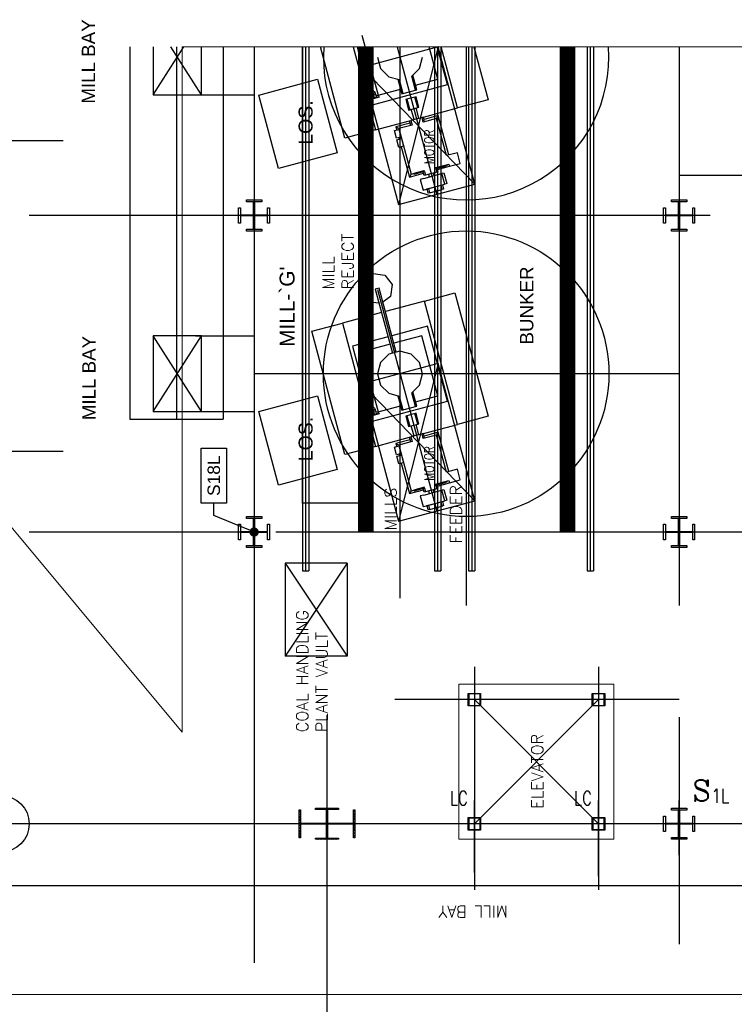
# Model space of a CAD drawing. Header units: inches. Extents: x 0 to 1544102, y 0 to 23144100.
# Tile 116 of 203: x 269790 to 272670, y 191770 to 195736. Entities that reach past the tile are written whole.
import ezdxf
from ezdxf import colors
from ezdxf.entities.mleader import LeaderData, LeaderLine
from ezdxf.enums import TextEntityAlignment as Align
from ezdxf.math import Vec2, Vec3

# ---------------------------------------------------------------- set-up
doc = ezdxf.new("R2010")
doc.units = ezdxf.units.IN
doc.header["$LTSCALE"] = 1800
doc.header["$MEASUREMENT"] = 0
for name, pattern in [('CENTER', [2, 1.25, -0.25, 0.25, -0.25]), ('CENTER2', [1.125, 0.75, -0.125, 0.125, -0.125]), ('PHANTOM', [63.5, 31.75, -6.35, 6.35, -6.35, 6.35, -6.35])]:
    doc.linetypes.add(name, pattern=pattern)
doc.layers.get('0').update_dxf_attribs({"color": 253})
for name, color, linetype in [('1_01_COAL_MILL_A', 7, 'Continuous'), ('1_01_FURNACE', 7, 'CENTER'), ('1_01_STEEL_TIER1', 7, 'Continuous'), ('1_COLD_PA_TO_APH', 7, 'Continuous'), ('4_01_HOT_PA_TO_MILLS', 7, 'Continuous'), ('CEN', 2, 'CENTER'), ('CENTER', 10, 'CENTER'), ('COL', 1, 'Continuous'), ('Column-Tags', 252, 'Continuous'), ('DIMTEXT', 132, 'Continuous'), ('DIMTEXT-CL', 132, 'CENTER'), ('FUEL-MILL-CL', 32, 'CENTER'), ('GRID', 251, 'CENTER'), ('Road', 3, 'Continuous'), ('STEEL-COLUMNS-CL', 252, 'CENTER'), ('STEEL-PLATFORMS', 42, 'Continuous')]:
    doc.layers.add(name, color=color, linetype=linetype)
for name, color, linetype, lineweight in [('CL', 8, 'CENTER', 15), ('DIM', 4, 'Continuous', 18), ('TEXT', 3, 'Continuous', 18), ('Y Center---yog', 3, 'CENTER2', 13)]:
    doc.layers.add(name, color=color, linetype=linetype, lineweight=lineweight)
doc.styles.add('C4', font='COMPLEX', dxfattribs={"width": 0.75, "height": 625})
doc.styles.add('S3', font='simplex.shx', dxfattribs={"width": 0.75, "height": 320})
doc.styles.add('SIMPLEX', font='SIMPLEX.SHX')
doc.styles.add('Squish', font='simplex.shx', dxfattribs={"width": 0.8})
doc.styles.get("Standard").update_dxf_attribs({"font": 'arial.ttf'})

# ---------------------------------------------------------------- blocks, each defined once
blk = doc.blocks.new('A$C73C87871')
h = blk.add_hatch()
h.set_pattern_fill('ANSI31', color=8, scale=500, style=0)
h.set_pattern_definition([(45, (88221.37, 16000), (-44.194174, 44.194174), [])])
h.paths.add_polyline_path([(0, 900), (-450, 900), (-450, 850), (0, 850)])
h.paths.add_polyline_path([(450, 900), (0, 900), (0, 850), (16, 850), (450, 850)])
h.paths.add_polyline_path([(16, 850), (0, 850), (0, 0), (16, 0), (16, 12.5)])
h.paths.add_polyline_path([(0, 850), (-16, 850), (-16, 0), (0, 0)])
h.paths.add_polyline_path([(16, 0), (0, 0), (0, -850), (16, -850)])
h.paths.add_polyline_path([(0, 0), (-16, 0), (-16, -12.5), (-16, -850), (0, -850)])
h.paths.add_polyline_path([(416, 0), (16, 0), (16, -12.5), (416, -12.5)])
h.paths.add_polyline_path([(416, 12.5), (16, 12.5), (16, 0), (416, 0)])
h.paths.add_polyline_path([(-16, 0), (-416, 0), (-416, -12.5), (-16, -12.5)])
h.paths.add_polyline_path([(-16, 12.5), (-416, 12.5), (-416, 0), (-16, 0)])
h.paths.add_polyline_path([(450, -850), (0, -850), (0, -900), (450, -900)])
h.paths.add_polyline_path([(0, -850), (-16, -850), (-450, -850), (-450, -900), (0, -900)])
at = {"color": 8}
blk.add_line((0, -900), (0, 900), dxfattribs=at)
at = {"layer": 'CEN', "color": 8}
for p, q in [((0, -900), (0, 900)), ((-416, 0), (416, 0))]:
    blk.add_line(p, q, dxfattribs=at)
at = {"layer": 'COL', "color": 8}
for points in [[(-450, 900), (450, 900), (450, 850), (-450, 850)], [(-16, 850), (16, 850), (16, -850), (-16, -850)], [(-16, -12.5), (-416, -12.5), (-416, 12.5), (-16, 12.5)], [(16, -12.5), (416, -12.5), (416, 12.5), (16, 12.5)], [(-450, -850), (450, -850), (450, -900), (-450, -900)]]:
    blk.add_lwpolyline(points, close=True, dxfattribs=at)
blk = doc.blocks.new('COLTAG')
at = {"transparency": 16777216}
blk.add_lwpolyline([(555, 1242), (2322, 1242), (2322, 424), (555, 424)], close=True, dxfattribs=at)
blk.add_attdef('COL', text='', height=400, dxfattribs=at).set_placement((1439, 833), align=Align.MIDDLE_CENTER)
blk = doc.blocks.new('_Dot')
at = {"color": 0, "linetype": 'ByBlock', "lineweight": -2}
blk.add_line((-0.5, 0), (-1, 0), dxfattribs=at)
at = {"color": 0, "linetype": 'ByBlock', "const_width": 0.5}
blk.add_lwpolyline([(-0.25, 0, 1), (0.25, 0, 1)], format="xyb", close=True, dxfattribs=at)

msp = doc.modelspace()

# ---------------------------------------------------------------- hatches: boundary and pattern name
at = {"layer": 'COL'}
h = msp.add_hatch(dxfattribs=at)
h.set_pattern_fill('ANSI31', color=8, scale=25, angle=180, style=0)
h.set_pattern_definition([(225, (201028.0824, 178098.0403), (2.20970869, -2.20970869), [])])
h.paths.add_polyline_path([(271074.91, 192559.98), (271028.66, 192559.98), (271028.66, 192554.98), (271030.41, 192554.98), (271074.91, 192554.98)])
h.paths.add_polyline_path([(271028.66, 192559.98), (270982.41, 192559.98), (270982.41, 192554.98), (271028.66, 192554.98)])
h.paths.add_polyline_path([(271030.41, 192554.98), (271028.66, 192554.98), (271028.66, 192497.48), (271030.41, 192497.48)])
h.paths.add_polyline_path([(271028.66, 192554.98), (271026.91, 192554.98), (271026.91, 192497.48), (271028.66, 192497.48)])
h.paths.add_polyline_path([(271030.41, 192497.48), (271028.66, 192497.48), (271028.66, 192439.98), (271030.41, 192439.98)])
h.paths.add_polyline_path([(271028.66, 192497.48), (271026.91, 192497.48), (271026.91, 192439.98), (271028.66, 192439.98)])
h.paths.add_polyline_path([(271074.91, 192439.98), (271028.66, 192439.98), (271028.66, 192434.98), (271074.91, 192434.98)])
h.paths.add_polyline_path([(271028.66, 192439.98), (271026.91, 192439.98), (270982.41, 192439.98), (270982.41, 192434.98), (271028.66, 192434.98)])

# ---------------------------------------------------------------- linework, layer by layer
at = {"layer": '1_01_COAL_MILL_A', "color": 8}
for p, q in [((271169.53, 195673.36), (271234.23, 195431.88)), ((271100.92, 195259.31), (271002.37, 195627.09)), ((271133.85, 195627.09), (271223.59, 195292.18)), ((271149.57, 195627.09), (271212.13, 195393.61)), ((271475.71, 195496.59), (271440.74, 195627.09)), ((271513.98, 195474.49), (271473.1, 195627.09)), ((271554.78, 195380.92), (271488.82, 195627.09)), ((271620.3, 195627.09), (271677.45, 195413.79)), ((271231.99, 195584.98), (271244.13, 195539.66)), ((271401.1, 195539.66), (271413.24, 195584.98)), ((271244.13, 195539.66), (271277.3, 195506.49)), ((271277.3, 195506.49), (271319.84, 195495.09)), ((271369.88, 195508.44), (271401.1, 195539.66)), ((271384.83, 195452.63), (271369.88, 195508.44)), ((271390.01, 195454.02), (271374.25, 195512.81)), ((270753.69, 195432.53), (270989.86, 195495.81)), ((270989.86, 195495.81), (271069.15, 195199.88)), ((271212.13, 195393.61), (271513.98, 195474.49)), ((271313.87, 195496.7), (271329.64, 195437.84)), ((271319.84, 195495.09), (271334.81, 195439.23)), ((271385.11, 195472.31), (271475.71, 195496.59)), ((270832.98, 195136.6), (270753.69, 195432.53)), ((271215.83, 195425.81), (271208.57, 195423.87)), ((271208.57, 195423.87), (271209.9, 195418.89)), ((271209.9, 195418.89), (271237.65, 195426.33)), ((271238.46, 195423.31), (271210.71, 195415.87)), ((271214.12, 195420.02), (271220.55, 195421.75)), ((271215.29, 195445.82), (271216.47, 195449.86)), ((271215.39, 195439.77), (271215.29, 195445.82)), ((271222.45, 195441.67), (271215.39, 195439.77)), ((271215.7, 195439.86), (271215.39, 195439.77)), ((271215.39, 195439.77), (271216.85, 195434.32)), ((271220.55, 195421.75), (271215.7, 195439.86)), ((271216.85, 195434.32), (271215.83, 195425.81)), ((271216.47, 195449.86), (271219.51, 195446.95)), ((271219.51, 195446.95), (271222.45, 195441.67)), ((271222.45, 195441.67), (271222.14, 195441.58)), ((271222.14, 195441.58), (271226.99, 195423.47)), ((271223.92, 195436.21), (271222.45, 195441.67)), ((271229.05, 195429.35), (271223.92, 195436.21)), ((271226.99, 195423.47), (271233.42, 195425.2)), ((271236.31, 195431.3), (271229.05, 195429.35)), ((271233.42, 195425.2), (271234.6, 195425.51)), ((271234.23, 195431.88), (271324.74, 195456.13)), ((271234.6, 195425.51), (271237.65, 195426.33)), ((271237.65, 195426.33), (271236.31, 195431.3)), ((271237.65, 195426.33), (271238.46, 195423.31)), ((271329.64, 195437.84), (271384.83, 195452.63)), ((271387.86, 195425.81), (271350.78, 195415.88)), ((271394.01, 195382.17), (271382.68, 195424.43)), ((271384.83, 195452.63), (271390.01, 195454.02)), ((271399.18, 195383.55), (271387.86, 195425.81)), ((271209.9, 195418.89), (271212.94, 195419.71)), ((271210.71, 195415.87), (271209.9, 195418.89)), ((271212.94, 195419.71), (271214.12, 195420.02)), ((271350.78, 195415.88), (271345.6, 195414.49)), ((271345.6, 195414.49), (271356.92, 195372.23)), ((271350.78, 195415.88), (271362.1, 195373.62)), ((271362.1, 195373.62), (271394.01, 195382.17)), ((271394.01, 195382.17), (271399.18, 195383.55)), ((271677.45, 195413.79), (271554.78, 195380.92)), ((271356.92, 195372.23), (271362.1, 195373.62)), ((271416.88, 195344.04), (271366.51, 195330.54)), ((271379.45, 195334.01), (271368.38, 195375.3)), ((271398.77, 195339.19), (271387.7, 195380.48)), ((271416.76, 195323.76), (271411.7, 195342.65)), ((271421.94, 195325.14), (271416.88, 195344.04)), ((271416.91, 195343.98), (271554.78, 195380.92)), ((271476.87, 195349.57), (271419.51, 195334.2)), ((271470.24, 195338.08), (271476.87, 195349.57)), ((271519.39, 195190.85), (271476.87, 195349.57)), ((271223.59, 195292.18), (271361.36, 195329.1)), ((271363.97, 195319.32), (271306.62, 195303.95)), ((271318.1, 195297.32), (271306.62, 195303.95)), ((271306.62, 195303.95), (271309.86, 195291.88)), ((271371.58, 195311.65), (271318.1, 195297.32)), ((271361.34, 195329.16), (271366.51, 195330.54)), ((271366.4, 195310.26), (271361.34, 195329.16)), ((271366.51, 195330.54), (271371.58, 195311.65)), ((271470.24, 195338.08), (271416.76, 195323.76)), ((271510.34, 195188.43), (271470.24, 195338.08)), ((271223.59, 195292.18), (271100.92, 195259.31)), ((271300.44, 195289.35), (271318.55, 195294.21)), ((271308.69, 195258.56), (271300.44, 195289.35)), ((271326.8, 195263.42), (271308.69, 195258.56)), ((271318.1, 195297.32), (271367.25, 195113.92)), ((271318.55, 195294.21), (271326.8, 195263.42)), ((271310.31, 195252.53), (271328.42, 195257.38)), ((271318.56, 195221.74), (271310.31, 195252.53)), ((271318.11, 195261.09), (271319.72, 195255.05)), ((271336.67, 195226.59), (271318.56, 195221.74)), ((271327.97, 195224.26), (271360.62, 195102.43)), ((271328.42, 195257.38), (271336.67, 195226.59)), ((271069.15, 195199.88), (270832.98, 195136.6)), ((271554.05, 195200.14), (271510.34, 195188.43)), ((271565.56, 195157.15), (271554.05, 195200.14)), ((271465.91, 195140.35), (271519.38, 195154.68)), ((271465.99, 195140.05), (271509.8, 195151.79)), ((271467.06, 195136.07), (271505.69, 195146.42)), ((271473.51, 195132.68), (271521.81, 195145.62)), ((271505.69, 195146.42), (271504.63, 195150.4)), ((271510.87, 195147.81), (271505.69, 195146.42)), ((271509.8, 195151.79), (271510.87, 195147.81)), ((271519.38, 195154.68), (271521.86, 195145.44)), ((271521.86, 195145.44), (271565.56, 195157.15)), ((271360.62, 195102.43), (271417.97, 195117.8)), ((271367.25, 195113.92), (271360.62, 195102.43)), ((271367.25, 195113.92), (271420.72, 195128.24)), ((271376.99, 195116.2), (271382.16, 195117.59)), ((271378.06, 195112.22), (271376.99, 195116.2)), ((271421.87, 195123.96), (271378.06, 195112.22)), ((271420.8, 195127.94), (271382.16, 195117.59)), ((271382.16, 195117.59), (271383.23, 195113.61)), ((271415.62, 195126.56), (271415.54, 195126.86)), ((271420.61, 195107.96), (271416.69, 195122.57)), ((271418.12, 195096.69), (271499.93, 195118.61)), ((271470.97, 195121.46), (271420.61, 195107.96)), ((271420.72, 195128.24), (271420.8, 195127.94)), ((271421.87, 195123.96), (271425.78, 195109.35)), ((271441.37, 195102.92), (271438.72, 195112.81)), ((271460.69, 195108.1), (271458.04, 195117.99)), ((271465.99, 195140.05), (271465.91, 195140.35)), ((271467.06, 195136.07), (271470.97, 195121.46)), ((271470.97, 195121.46), (271476.15, 195122.84)), ((271471.08, 195141.74), (271471.17, 195141.44)), ((271476.15, 195122.84), (271472.23, 195137.45)), ((271503.42, 195073.48), (271491.9, 195116.46)), ((271499.93, 195118.61), (271511.45, 195075.63)), ((271418.12, 195096.69), (271404.36, 195092.96)), ((271404.36, 195092.96), (271415.86, 195050.04)), ((271429.63, 195053.73), (271503.42, 195073.48)), ((271431.73, 195054.13), (271493.43, 195070.66)), ((271472.24, 195064.99), (271472.21, 195065.11)), ((271492.78, 195052.37), (271488.25, 195069.28)), ((271493.43, 195070.66), (271497.96, 195053.76)), ((271511.45, 195075.63), (271503.42, 195073.48)), ((271415.86, 195050.04), (271429.63, 195053.73)), ((271434.77, 195055.08), (271429.63, 195053.73)), ((271436.26, 195037.23), (271431.73, 195054.13)), ((271441.44, 195038.61), (271436.26, 195037.23)), ((271436.91, 195055.52), (271441.44, 195038.61)), ((271441.44, 195038.61), (271492.78, 195052.37)), ((271452.92, 195059.81), (271452.89, 195059.94)), ((271497.96, 195053.76), (271492.78, 195052.37)), ((271176.61, 194684.13), (271214.56, 194713.25)), ((271214.56, 194713.25), (271261.99, 194707.01)), ((271170.37, 194636.7), (271176.61, 194684.13)), ((271261.99, 194707.01), (271291.11, 194669.06)), ((271291.11, 194669.06), (271284.86, 194621.63)), ((271199.49, 194598.75), (271170.37, 194636.7)), ((271238.38, 194654.93), (271222.99, 194650.8)), ((271222.99, 194650.8), (271292.21, 194392.45)), ((271307.61, 194396.58), (271238.38, 194654.93)), ((271421.65, 194602.77), (271544.32, 194635.64)), ((271544.32, 194635.64), (271677.45, 194138.79)), ((271238.31, 194593.64), (271199.49, 194598.75)), ((271284.86, 194621.63), (271253.71, 194597.73)), ((271421.65, 194602.77), (271263.7, 194560.45)), ((271554.78, 194105.92), (271421.65, 194602.77)), ((271248.31, 194556.32), (271090.46, 194514.03)), ((270967.79, 194481.16), (271090.46, 194514.03)), ((271090.46, 194514.03), (271223.59, 194017.18)), ((271100.92, 193984.31), (270967.79, 194481.16)), ((271433.1, 194501.34), (271289.83, 194462.95)), ((271513.98, 194199.49), (271433.1, 194501.34)), ((271274.43, 194458.83), (271131.25, 194420.46)), ((271411.01, 194463.07), (271297.91, 194432.77)), ((271475.71, 194221.59), (271411.01, 194463.07)), ((271131.25, 194420.46), (271212.13, 194118.61)), ((271282.52, 194428.64), (271169.53, 194398.36)), ((271169.53, 194398.36), (271234.23, 194156.88)), ((271322.62, 194400.6), (271277.3, 194388.46)), ((271367.93, 194388.46), (271322.62, 194400.6)), ((271244.13, 194355.29), (271231.99, 194309.98)), ((271277.3, 194388.46), (271244.13, 194355.29)), ((271401.1, 194355.29), (271367.93, 194388.46)), ((271413.24, 194309.98), (271401.1, 194355.29)), ((271231.99, 194309.98), (271244.13, 194264.66)), ((271401.1, 194264.66), (271413.24, 194309.98)), ((271244.13, 194264.66), (271277.3, 194231.49)), ((271277.3, 194231.49), (271319.84, 194220.09)), ((271369.88, 194233.44), (271401.1, 194264.66)), ((271384.83, 194177.63), (271369.88, 194233.44)), ((271390.01, 194179.02), (271374.25, 194237.81)), ((270753.69, 194157.53), (270989.86, 194220.81)), ((270989.86, 194220.81), (271069.15, 193924.88)), ((271212.13, 194118.61), (271513.98, 194199.49)), ((271313.87, 194221.7), (271329.64, 194162.84)), ((271319.84, 194220.09), (271334.81, 194164.23)), ((271385.11, 194197.31), (271475.71, 194221.59)), ((270832.98, 193861.6), (270753.69, 194157.53)), ((271215.29, 194170.82), (271216.47, 194174.86)), ((271215.39, 194164.77), (271215.29, 194170.82)), ((271222.45, 194166.67), (271215.39, 194164.77)), ((271215.7, 194164.86), (271215.39, 194164.77)), ((271215.39, 194164.77), (271216.85, 194159.32)), ((271220.55, 194146.75), (271215.7, 194164.86)), ((271216.85, 194159.32), (271215.83, 194150.81)), ((271216.47, 194174.86), (271219.51, 194171.95)), ((271219.51, 194171.95), (271222.45, 194166.67)), ((271222.45, 194166.67), (271222.14, 194166.58)), ((271222.14, 194166.58), (271226.99, 194148.47)), ((271223.92, 194161.21), (271222.45, 194166.67)), ((271229.05, 194154.35), (271223.92, 194161.21)), ((271236.31, 194156.3), (271229.05, 194154.35)), ((271234.23, 194156.88), (271324.74, 194181.13)), ((271237.65, 194151.33), (271236.31, 194156.3)), ((271329.64, 194162.84), (271384.83, 194177.63)), ((271384.83, 194177.63), (271390.01, 194179.02)), ((271215.83, 194150.81), (271208.57, 194148.87)), ((271208.57, 194148.87), (271209.9, 194143.89)), ((271209.9, 194143.89), (271237.65, 194151.33)), ((271209.9, 194143.89), (271212.94, 194144.71)), ((271210.71, 194140.87), (271209.9, 194143.89)), ((271238.46, 194148.31), (271210.71, 194140.87)), ((271212.94, 194144.71), (271214.12, 194145.02)), ((271214.12, 194145.02), (271220.55, 194146.75)), ((271226.99, 194148.47), (271233.42, 194150.2)), ((271233.42, 194150.2), (271234.6, 194150.51)), ((271234.6, 194150.51), (271237.65, 194151.33)), ((271237.65, 194151.33), (271238.46, 194148.31)), ((271350.78, 194140.88), (271345.6, 194139.49)), ((271345.6, 194139.49), (271356.92, 194097.23)), ((271387.86, 194150.81), (271350.78, 194140.88)), ((271350.78, 194140.88), (271362.1, 194098.62)), ((271394.01, 194107.17), (271382.68, 194149.43)), ((271399.18, 194108.55), (271387.86, 194150.81)), ((271677.45, 194138.79), (271554.78, 194105.92)), ((271356.92, 194097.23), (271362.1, 194098.62)), ((271362.1, 194098.62), (271394.01, 194107.17)), ((271379.45, 194059.01), (271368.38, 194100.3)), ((271398.77, 194064.19), (271387.7, 194105.48)), ((271394.01, 194107.17), (271399.18, 194108.55)), ((271416.91, 194068.98), (271554.78, 194105.92)), ((271476.87, 194074.57), (271419.51, 194059.2)), ((271470.24, 194063.08), (271476.87, 194074.57)), ((271519.39, 193915.85), (271476.87, 194074.57)), ((271223.59, 194017.18), (271361.36, 194054.1)), ((271363.97, 194044.32), (271306.62, 194028.95)), ((271371.58, 194036.65), (271318.1, 194022.32)), ((271361.34, 194054.16), (271366.51, 194055.54)), ((271366.4, 194035.26), (271361.34, 194054.16)), ((271416.88, 194069.04), (271366.51, 194055.54)), ((271366.51, 194055.54), (271371.58, 194036.65)), ((271416.76, 194048.76), (271411.7, 194067.65)), ((271470.24, 194063.08), (271416.76, 194048.76)), ((271421.94, 194050.14), (271416.88, 194069.04)), ((271510.34, 193913.43), (271470.24, 194063.08)), ((271223.59, 194017.18), (271100.92, 193984.31)), ((271300.44, 194014.35), (271318.55, 194019.21)), ((271308.69, 193983.56), (271300.44, 194014.35)), ((271318.1, 194022.32), (271306.62, 194028.95)), ((271306.62, 194028.95), (271309.86, 194016.88)), ((271318.1, 194022.32), (271367.25, 193838.92)), ((271318.55, 194019.21), (271326.8, 193988.42)), ((271326.8, 193988.42), (271308.69, 193983.56)), ((271310.31, 193977.53), (271328.42, 193982.38)), ((271318.56, 193946.74), (271310.31, 193977.53)), ((271318.11, 193986.09), (271319.72, 193980.05)), ((271328.42, 193982.38), (271336.67, 193951.59)), ((271069.15, 193924.88), (270832.98, 193861.6)), ((271336.67, 193951.59), (271318.56, 193946.74)), ((271327.97, 193949.26), (271360.62, 193827.43)), ((271554.05, 193925.14), (271510.34, 193913.43)), ((271565.56, 193882.15), (271554.05, 193925.14)), ((271465.91, 193865.35), (271519.38, 193879.68)), ((271465.99, 193865.05), (271509.8, 193876.79)), ((271505.69, 193871.42), (271504.63, 193875.4)), ((271509.8, 193876.79), (271510.87, 193872.81)), ((271519.38, 193879.68), (271521.86, 193870.44)), ((271521.86, 193870.44), (271565.56, 193882.15)), ((271360.62, 193827.43), (271417.97, 193842.8)), ((271367.25, 193838.92), (271360.62, 193827.43)), ((271367.25, 193838.92), (271420.72, 193853.24)), ((271376.99, 193841.2), (271382.16, 193842.59)), ((271378.06, 193837.22), (271376.99, 193841.2)), ((271421.87, 193848.96), (271378.06, 193837.22)), ((271420.8, 193852.94), (271382.16, 193842.59)), ((271382.16, 193842.59), (271383.23, 193838.61)), ((271415.62, 193851.56), (271415.54, 193851.86)), ((271420.61, 193832.96), (271416.69, 193847.57)), ((271418.12, 193821.69), (271499.93, 193843.61)), ((271470.97, 193846.46), (271420.61, 193832.96)), ((271420.72, 193853.24), (271420.8, 193852.94)), ((271421.87, 193848.96), (271425.78, 193834.35)), ((271441.37, 193827.92), (271438.72, 193837.81)), ((271460.69, 193833.1), (271458.04, 193842.99)), ((271465.99, 193865.05), (271465.91, 193865.35)), ((271467.06, 193861.07), (271505.69, 193871.42)), ((271467.06, 193861.07), (271470.97, 193846.46)), ((271470.97, 193846.46), (271476.15, 193847.84)), ((271471.08, 193866.74), (271471.17, 193866.44)), ((271476.15, 193847.84), (271472.23, 193862.45)), ((271473.51, 193857.68), (271521.81, 193870.62)), ((271503.42, 193798.48), (271491.9, 193841.46)), ((271499.93, 193843.61), (271511.45, 193800.63)), ((271510.87, 193872.81), (271505.69, 193871.42)), ((271418.12, 193821.69), (271404.36, 193817.96)), ((271404.36, 193817.96), (271415.86, 193775.04)), ((271429.63, 193778.73), (271503.42, 193798.48)), ((271431.73, 193779.13), (271493.43, 193795.66)), ((271493.43, 193795.66), (271497.96, 193778.76)), ((271511.45, 193800.63), (271503.42, 193798.48)), ((271415.86, 193775.04), (271429.63, 193778.73)), ((271434.77, 193780.08), (271429.63, 193778.73)), ((271436.26, 193762.23), (271431.73, 193779.13)), ((271441.44, 193763.61), (271436.26, 193762.23)), ((271436.91, 193780.52), (271441.44, 193763.61)), ((271441.44, 193763.61), (271492.78, 193777.37)), ((271452.92, 193784.81), (271452.89, 193784.94)), ((271472.24, 193789.99), (271472.21, 193790.11)), ((271492.78, 193777.37), (271488.25, 193794.28)), ((271497.96, 193778.76), (271492.78, 193777.37))]:
    msp.add_line(p, q, dxfattribs=at)
at = {"layer": '1_01_FURNACE', "color": 8}
msp.add_line((270422.41, 195627.09), (270422.41, 194126.75), dxfattribs=at)
at = {"layer": '1_01_STEEL_TIER1', "color": 8}
for p, q in [((271597.41, 192522.48), (271647.41, 192522.48)), ((271597.41, 192472.48), (271597.41, 192522.48)), ((271645.41, 192520.48), (271599.41, 192520.48)), ((271599.41, 192520.48), (271599.41, 192474.48)), ((271645.41, 192474.48), (271645.41, 192520.48)), ((271647.41, 192522.48), (271647.41, 192472.48)), ((272097.41, 192522.48), (272147.41, 192522.48)), ((272097.41, 192472.48), (272097.41, 192522.48)), ((272145.41, 192520.48), (272099.41, 192520.48)), ((272099.41, 192520.48), (272099.41, 192474.48)), ((272145.41, 192474.48), (272145.41, 192520.48)), ((272147.41, 192522.48), (272147.41, 192472.48)), ((271647.41, 192472.48), (271597.41, 192472.48)), ((271599.41, 192474.48), (271645.41, 192474.48)), ((272147.41, 192472.48), (272097.41, 192472.48)), ((272099.41, 192474.48), (272145.41, 192474.48))]:
    msp.add_line(p, q, dxfattribs=at)
for points in [[(270672.42, 194916.18), (270672.42, 194978.68), (270680.29, 194978.68), (270680.29, 194949.43), (270732.92, 194949.43), (270732.92, 195002.05), (270703.67, 195002.05), (270703.67, 195009.93), (270766.17, 195009.93), (270766.17, 195002.05), (270736.92, 195002.05), (270736.92, 194949.43), (270789.54, 194949.43), (270789.54, 194978.68), (270797.42, 194978.68), (270797.42, 194916.18), (270789.54, 194916.18), (270789.54, 194945.43), (270736.92, 194945.43), (270736.92, 194892.8), (270766.17, 194892.8), (270766.17, 194884.93), (270703.67, 194884.93), (270703.67, 194892.8), (270732.92, 194892.8), (270732.92, 194945.43), (270680.29, 194945.43), (270680.29, 194916.18), (270672.42, 194916.18)], [(272384.91, 194916.18), (272384.91, 194978.68), (272392.79, 194978.68), (272392.79, 194949.43), (272445.41, 194949.43), (272445.41, 195002.06), (272416.16, 195002.06), (272416.16, 195009.93), (272478.66, 195009.93), (272478.66, 195002.06), (272449.41, 195002.06), (272449.41, 194949.43), (272502.04, 194949.43), (272502.04, 194978.68), (272509.91, 194978.68), (272509.91, 194916.18), (272502.04, 194916.18), (272502.04, 194945.43), (272449.41, 194945.43), (272449.41, 194892.81), (272478.66, 194892.81), (272478.66, 194884.93), (272416.16, 194884.93), (272416.16, 194892.81), (272445.41, 194892.81), (272445.41, 194945.43), (272392.79, 194945.43), (272392.79, 194916.18), (272384.91, 194916.18)], [(270672.42, 193641.23), (270672.42, 193703.73), (270680.29, 193703.73), (270680.29, 193674.48), (270732.92, 193674.48), (270732.92, 193727.1), (270703.67, 193727.1), (270703.67, 193734.98), (270766.17, 193734.98), (270766.17, 193727.1), (270736.92, 193727.1), (270736.92, 193674.48), (270789.54, 193674.48), (270789.54, 193703.73), (270797.42, 193703.73), (270797.42, 193641.23), (270789.54, 193641.23), (270789.54, 193670.48), (270736.92, 193670.48), (270736.92, 193617.85), (270766.17, 193617.85), (270766.17, 193609.98), (270703.67, 193609.98), (270703.67, 193617.85), (270732.92, 193617.85), (270732.92, 193670.48), (270680.29, 193670.48), (270680.29, 193641.23), (270672.42, 193641.23)], [(272384.91, 193641.21), (272384.91, 193703.71), (272392.79, 193703.71), (272392.79, 193674.46), (272445.41, 193674.46), (272445.41, 193727.09), (272416.16, 193727.09), (272416.16, 193734.96), (272478.66, 193734.96), (272478.66, 193727.09), (272449.41, 193727.09), (272449.41, 193674.46), (272502.04, 193674.46), (272502.04, 193703.71), (272509.91, 193703.71), (272509.91, 193641.21), (272502.04, 193641.21), (272502.04, 193670.46), (272449.41, 193670.46), (272449.41, 193617.84), (272478.66, 193617.84), (272478.66, 193609.96), (272416.16, 193609.96), (272416.16, 193617.84), (272445.41, 193617.84), (272445.41, 193670.46), (272392.79, 193670.46), (272392.79, 193641.21), (272384.91, 193641.21)], [(272384.91, 192466.18), (272384.91, 192528.68), (272392.79, 192528.68), (272392.79, 192499.43), (272445.41, 192499.43), (272445.41, 192552.06), (272416.16, 192552.06), (272416.16, 192559.93), (272478.66, 192559.93), (272478.66, 192552.06), (272449.41, 192552.06), (272449.41, 192499.43), (272502.04, 192499.43), (272502.04, 192528.68), (272509.91, 192528.68), (272509.91, 192466.18), (272502.04, 192466.18), (272502.04, 192495.43), (272449.41, 192495.43), (272449.41, 192442.81), (272478.66, 192442.81), (272478.66, 192434.93), (272416.16, 192434.93), (272416.16, 192442.81), (272445.41, 192442.81), (272445.41, 192495.43), (272392.79, 192495.43), (272392.79, 192466.18), (272384.91, 192466.18)], [(272384.91, 192466.18), (272384.91, 192528.68), (272392.79, 192528.68), (272392.79, 192499.43), (272445.41, 192499.43), (272445.41, 192552.06), (272416.16, 192552.06), (272416.16, 192559.93), (272478.66, 192559.93), (272478.66, 192552.06), (272449.41, 192552.06), (272449.41, 192499.43), (272502.04, 192499.43), (272502.04, 192528.68), (272509.91, 192528.68), (272509.91, 192466.18), (272502.04, 192466.18), (272502.04, 192495.43), (272449.41, 192495.43), (272449.41, 192442.81), (272478.66, 192442.81), (272478.66, 192434.93), (272416.16, 192434.93), (272416.16, 192442.81), (272445.41, 192442.81), (272445.41, 192495.43), (272392.79, 192495.43), (272392.79, 192466.18), (272384.91, 192466.18)]]:
    msp.add_lwpolyline(points, dxfattribs=at)
at = {"layer": '1_COLD_PA_TO_APH', "color": 8}
for p, q in [((270234.91, 195627.09), (270234.91, 194126.75)), ((270609.91, 195627.09), (270609.91, 194126.75)), ((270498.29, 195433), (270734.91, 195433)), ((270498.29, 194462.75), (270734.91, 194462.75)), ((270498.29, 194158), (270734.91, 194158)), ((270234.91, 194126.75), (270609.91, 194126.75)), ((271109.91, 193547.48), (270859.91, 193547.48)), ((270859.91, 193547.48), (270859.91, 193172.48)), ((271109.91, 193547.48), (271109.91, 193172.48)), ((271109.91, 193172.48), (270859.91, 193172.48))]:
    msp.add_line(p, q, dxfattribs=at)
at = {"layer": '1_COLD_PA_TO_APH', "color": 8, "elevation": 4128.13}
msp.add_lwpolyline([(270328.29, 195627.09), (270328.29, 195433), (270523.29, 195433), (270523.29, 195627.09)], dxfattribs=at)
msp.add_lwpolyline([(270523.29, 194158), (270523.29, 194462.75), (270328.29, 194462.75), (270328.29, 194158)], close=True, dxfattribs=at)
at = {"layer": '4_01_HOT_PA_TO_MILLS', "color": 8}
for p, q in [((270328.29, 195433, 4128.13), (270452.48, 195627.09, 4128.13)), ((270523.29, 195433, 4128.13), (270399.11, 195627.09, 4128.13)), ((270328.29, 194158, 4128.13), (270523.29, 194462.75, 4128.13)), ((270523.29, 194158, 4128.13), (270328.29, 194462.75, 4128.13))]:
    msp.add_line(p, q, dxfattribs=at)
at = {"layer": 'CEN', "color": 8}
for p, q in [((271622.41, 192301.62), (271622.41, 192591.23)), ((272122.41, 192286.26), (272122.41, 192591.23)), ((272447.41, 192370.71), (272447.41, 192591.23)), ((271028.66, 192559.98), (271028.66, 192434.98)), ((271052.61, 192497.48), (271004.72, 192497.48))]:
    msp.add_line(p, q, dxfattribs=at)
at = {"layer": 'CEN', "color": 8, "linetype": 'CENTER', "ltscale": 10}
msp.add_line((281322.49, 192497.48), (249313.16, 192497.48), dxfattribs=at)
at = {"layer": 'CENTER', "color": 8}
for p, q in [((271311.33, 195627.09), (271470.9, 195031.56)), ((271322.4, 195627.09), (271322.4, 193406.01)), ((271589.15, 195627.09), (271589.15, 193215.07)), ((271231.79, 194648.96), (271470.9, 193756.56)), ((272447.41, 194309.98), (270734.91, 194309.98)), ((272122.41, 192497.48), (271622.41, 192997.48)), ((272122.41, 192997.48), (271622.41, 192497.48))]:
    msp.add_line(p, q, dxfattribs=at)
at = {"layer": 'CL', "color": 8, "ltscale": 100}
msp.add_line((288435.07, 191809.98), (241966.16, 191809.98), dxfattribs=at)
at = {"layer": 'COL', "color": 8}
for points in [[(270982.41, 192559.98), (271074.91, 192559.98), (271074.91, 192554.98), (270982.41, 192554.98)], [(271026.91, 192554.98), (271030.41, 192554.98), (271030.41, 192439.98), (271026.91, 192439.98)], [(270982.41, 192439.98), (271074.91, 192439.98), (271074.91, 192434.98), (270982.41, 192434.98)]]:
    msp.add_lwpolyline(points, close=True, dxfattribs=at)
at = {"layer": 'DIM'}
msp.add_lwpolyline([(254343.89, 195627.09), (265845.07, 195627.09), (265845.07, 198387.37), (270445.55, 192866.8), (270445.55, 195627.09), (281946.73, 195627.09)], dxfattribs=at)
at = {"layer": 'DIMTEXT', "color": 8}
for p, q in [((270928.66, 195627.09), (270928.66, 193788.74)), ((271178.66, 195627.09), (271178.66, 193788.74)), ((271178.66, 193788.74), (270928.66, 193788.74)), ((271109.91, 193547.48), (270859.91, 193172.48)), ((270859.91, 193547.48), (271109.91, 193172.48))]:
    msp.add_line(p, q, dxfattribs=at)
for centre, radius in [((271589.15, 194310.13), 575.15), ((269715.22, 192497.48), 113.68)]:
    msp.add_circle(centre, radius, dxfattribs=at)
msp.add_arc((271589.15, 195585.13), 575.15, 175.8165, 4.1835, dxfattribs=at)
at = {"layer": 'DIMTEXT-CL', "color": 8}
for p, q in [((270566.16, 194947.48), (269828.89, 194947.48)), ((270566.16, 194947.48), (269828.89, 194947.48)), ((270734.91, 193654.35), (270734.91, 191937.44)), ((272396.79, 192497.48), (266383.95, 192497.48)), ((272447.41, 192497.48), (272447.41, 192012.06))]:
    msp.add_line(p, q, dxfattribs=at)
at = {"layer": 'FUEL-MILL-CL', "color": 8, "linetype": 'PHANTOM'}
for p, q in [((271475.96, 195626.12), (271169.28, 195543.95)), ((271475.96, 195626.12), (271317.32, 194991.44)), ((271624, 195073.61), (271475.96, 195626.12)), ((271169.28, 195543.95), (271317.32, 194991.44)), ((271624, 195073.61), (271169.28, 195543.95)), ((271317.32, 194991.44), (271624, 195073.61)), ((271475.96, 194351.12), (271169.28, 194268.95)), ((271475.96, 194351.12), (271317.32, 193716.44)), ((271624, 193798.61), (271475.96, 194351.12)), ((271169.28, 194268.95), (271317.32, 193716.44)), ((271624, 193798.61), (271169.28, 194268.95)), ((271317.32, 193716.44), (271624, 193798.61))]:
    msp.add_line(p, q, dxfattribs=at)
at = {"layer": 'GRID', "color": 8}
for p, q in [((269966.16, 195247.48), (264928.66, 195247.48)), ((269966.16, 193997.48), (264928.66, 193997.48)), ((271028.66, 184353.78), (271028.66, 192934.98)), ((281441.16, 192497.48), (264553.66, 192497.48))]:
    msp.add_line(p, q, dxfattribs=at)
at = {"layer": 'Road', "color": 8}
msp.add_line((286966.16, 192247.48), (243435.27, 192247.48), dxfattribs=at)
at = {"layer": 'STEEL-COLUMNS-CL', "color": 8}
for p, q in [((270734.91, 195627.09), (270734.91, 193654.35)), ((270929.91, 195627.09, 163.58), (270929.91, 193516.23, -363.89)), ((270942.41, 195627.09, 163.58), (270942.41, 193516.23, -363.89)), ((270954.91, 195627.09, 163.58), (270954.91, 193516.23, -363.89)), ((271461.79, 195627.09, 163.58), (271461.79, 193516.23, -363.89)), ((271474.29, 195627.09, 163.58), (271474.29, 193516.23, -363.89)), ((271486.79, 195627.09, 163.58), (271486.79, 193516.23, -363.89)), ((271599.29, 195627.09, 163.58), (271599.29, 193516.23, -363.89)), ((271611.79, 195627.09, 163.58), (271611.79, 193516.23, -363.89)), ((271624.29, 195627.09, 163.58), (271624.29, 193516.23, -363.89)), ((272076.79, 195627.09, 163.58), (272076.79, 193516.23, -363.89)), ((272089.29, 195627.09, 163.58), (272089.29, 193516.23, -363.89)), ((272101.79, 195627.09, 163.58), (272101.79, 193516.23, -363.89)), ((272447.41, 195627.09), (272447.41, 192400.08)), ((272447.41, 195109.97), (274053.66, 195109.98)), ((270713.38, 194947.48), (269828.89, 194947.48)), ((272572.34, 194947.48), (270572.42, 194947.48)), ((270719.8, 193672.48), (269828.84, 193672.48)), ((272509.91, 193672.48), (270822.42, 193672.48)), ((273980.02, 193672.51), (272259.91, 193672.46)), ((270929.91, 193516.23), (270954.91, 193516.23, 45.29)), ((271461.79, 193516.23, 0), (271486.79, 193516.23, 45.29)), ((271599.29, 193516.23, 0), (271624.29, 193516.23, 45.29)), ((272076.79, 193516.23), (272101.79, 193516.23, 45.29)), ((271622.41, 193129.35), (271622.41, 192231.54)), ((272122.41, 193129.35), (272122.41, 192231.54)), ((271597.41, 193022.48), (271647.41, 193022.48)), ((271597.41, 192972.48), (271597.41, 193022.48)), ((271645.41, 193020.48), (271599.41, 193020.48)), ((271599.41, 193020.48), (271599.41, 192974.48)), ((271645.41, 192974.48), (271645.41, 193020.48)), ((271647.41, 193022.48), (271647.41, 192972.48)), ((272097.41, 193022.48), (272147.41, 193022.48)), ((272097.41, 192972.48), (272097.41, 193022.48)), ((272145.41, 193020.48), (272099.41, 193020.48)), ((272099.41, 193020.48), (272099.41, 192974.48)), ((272145.41, 192974.48), (272145.41, 193020.48)), ((272147.41, 193022.48), (272147.41, 192972.48)), ((272447.41, 192997.48), (271301.7, 192997.48)), ((271647.41, 192972.48), (271597.41, 192972.48)), ((271599.41, 192974.48), (271645.41, 192974.48)), ((272147.41, 192972.48), (272097.41, 192972.48)), ((272099.41, 192974.48), (272145.41, 192974.48)), ((271597.41, 192522.48), (271647.41, 192522.48)), ((271597.41, 192472.48), (271597.41, 192522.48)), ((271645.41, 192520.48), (271599.41, 192520.48)), ((271599.41, 192520.48), (271599.41, 192474.48)), ((271645.41, 192474.48), (271645.41, 192520.48)), ((271647.41, 192522.48), (271647.41, 192472.48)), ((279949.79, 192497.48), (271678.04, 192497.48)), ((272097.41, 192522.48), (272147.41, 192522.48)), ((272097.41, 192472.48), (272097.41, 192522.48)), ((272145.41, 192520.48), (272099.41, 192520.48)), ((272099.41, 192520.48), (272099.41, 192474.48)), ((272145.41, 192474.48), (272145.41, 192520.48)), ((272147.41, 192522.48), (272147.41, 192472.48)), ((271647.41, 192472.48), (271597.41, 192472.48)), ((271599.41, 192474.48), (271645.41, 192474.48)), ((272147.41, 192472.48), (272097.41, 192472.48)), ((272099.41, 192474.48), (272145.41, 192474.48))]:
    msp.add_line(p, q, dxfattribs=at)
at = {"layer": 'TEXT', "color": 8}
msp.add_lwpolyline([(272184.91, 192434.98), (272184.91, 193059.98), (271559.91, 193059.98), (271559.91, 192434.98)], close=True, dxfattribs=at)
at = {"layer": 'Y Center---yog', "color": 8, "linetype": 'CENTER', "ltscale": 50}
msp.add_line((271591.16, 195627.09, 4128.13), (271591.16, 193714.85, 4128.13), dxfattribs=at)
at = {"layer": 'Y Center---yog', "color": 8, "ltscale": 5, "const_width": 62.5, "elevation": 4473.87}
for points in [[(271184.91, 193672.48), (271184.91, 195627.09)], [(271997.41, 193672.48), (271997.41, 195627.09)]]:
    msp.add_lwpolyline(points, dxfattribs=at)

# ---------------------------------------------------------------- block references
at = {"layer": 'COL', "color": 8, "xscale": 0.125, "yscale": 0.125, "zscale": 0.125, "rotation": 90}
msp.add_blockref('A$C73C87871', (271028.66, 192497.36), dxfattribs=at)

# ---------------------------------------------------------------- texts
at = {"layer": 'DIMTEXT', "color": 8}
for s, height, p in [('MILL BAY', 54, (270094.44, 195397.86, 8256.25)), ('LOS.', 56.25, (270970.55, 195232.52)), (" MILL-`G'", 60, (270897.76, 194395.15)), (" MILL-`G'", 60, (270897.76, 194395.15)), ('BUNKER', 54, (271860.09, 194427.86, 8256.25)), ('MILL BAY', 54, (270096.34, 194122.86, 8256.25)), ('LOS.', 56.25, (270970.55, 193957.52))]:
    msp.add_text(s, height=height, rotation=90, dxfattribs=at).set_placement(p)
at = {"layer": 'DIMTEXT', "color": 8, "style": 'Squish'}
msp.add_text('ELEVATOR', height=46.875, rotation=90, dxfattribs=at).set_placement((271899.01, 192558.16))
at = {"layer": 'DIMTEXT', "color": 8, "char_height": 46.875}
for s, insert, width, attachment_point, rotation, style in [('{\\W1;MILL REJECT}', (271135.3, 194649.81), 319.4572, 7, 90, 'Squish'), ('{\\W1;MILLS}', (271308.85, 193678.14, -4128.13), 243.6777, 7, 90, 'Squish'), ('{\\W1;FEEDER}', (271572.07, 193626.28, -4128.13), 319.4572, 7, 90, 'Squish'), ('{\\W1;COAL HANDLING PLANT VAULT}', (271030.3, 192866.06), 573.1288, 7, 90, 'Squish'), ('MILL BAY', (271756.59, 192119.67), 504.8813, 1, 180, 'SIMPLEX')]:
    msp.add_mtext(s, dxfattribs=dict(at, insert=insert, width=width, attachment_point=attachment_point, rotation=rotation, style=style))
at = {"layer": 'STEEL-PLATFORMS', "color": 8, "style": 'S3', "width": 0.8}
for p in [(271459.96, 195154.49), (271459.96, 193879.49)]:
    msp.add_text('MOTOR', height=38.672, rotation=90, dxfattribs=at).set_placement(p)
at = {"layer": 'TEXT', "color": 8, "style": 'C4', "text_generation_flag": 6}
msp.add_text('S', height=84.38, rotation=180, dxfattribs=at).set_placement((272501.1, 192588.61))
at = {"layer": 'TEXT', "color": 8, "style": 'S3', "width": 0.8}
for s, p in [('LC', (271523.31, 192573.08)), ('LC', (272023.31, 192573.08)), ('1L', (272577.6, 192582.04))]:
    msp.add_text(s, height=56.25, dxfattribs=at).set_placement(p)

# ---------------------------------------------------------------- leaders
at = {"layer": 'Column-Tags', "color": 8}
ml = msp.add_multileader_block('Standard', dxfattribs=at)
ml.set_content('COLTAG', color=8, scale=0.125)
ml.set_attribute('COL', 'S18L', width=0)
ml.set_leader_properties()
ml.set_arrow_properties(name='DOT')
ml.build(insert=Vec2(0, 0))
ml.multileader.update_dxf_attribs({"text_right_attachment_type": 6, "dogleg_length": 400, "arrow_head_size": 37.5})
ctx = ml.context
ctx.base_point, ctx.char_height, ctx.arrow_head_size, ctx.landing_gap_size, ctx.plane_origin, ctx.plane_x_axis, ctx.plane_y_axis = Vec3(270572.41, 193788.92), 0.0225, 37.5, 0.0112, Vec3(270736.92, 193674.48), Vec3(0, 1), Vec3(-1, 0)
ctx.right_attachment = 6
notes = []
notes.append((ctx, [(0, (1, 1, 0), (270572.41, 193738.92), (0, 1), 50, [(0, [(270734.92, 193672.48)], 0, [])])]))
ctx.block.insert, ctx.block.rotation = Vec3(270676.53, 193719.53), 1.5707963
for ctx, leaders in notes:
    for number, flags, end, landing, length, lines in leaders:
        leader = LeaderData()
        leader.index, (leader.has_last_leader_line, leader.has_dogleg_vector, leader.attachment_direction) = number, flags
        leader.last_leader_point, leader.dogleg_vector, leader.dogleg_length = Vec3(end), Vec3(landing), length
        for number, points, colour, breaks in lines:
            line = LeaderLine()
            line.index, line.vertices, line.color, line.breaks = number, Vec3.list(points), colors.encode_raw_color(colour), breaks
            leader.lines.append(line)
        ctx.leaders.append(leader)

doc.saveas('drawing.dxf')
